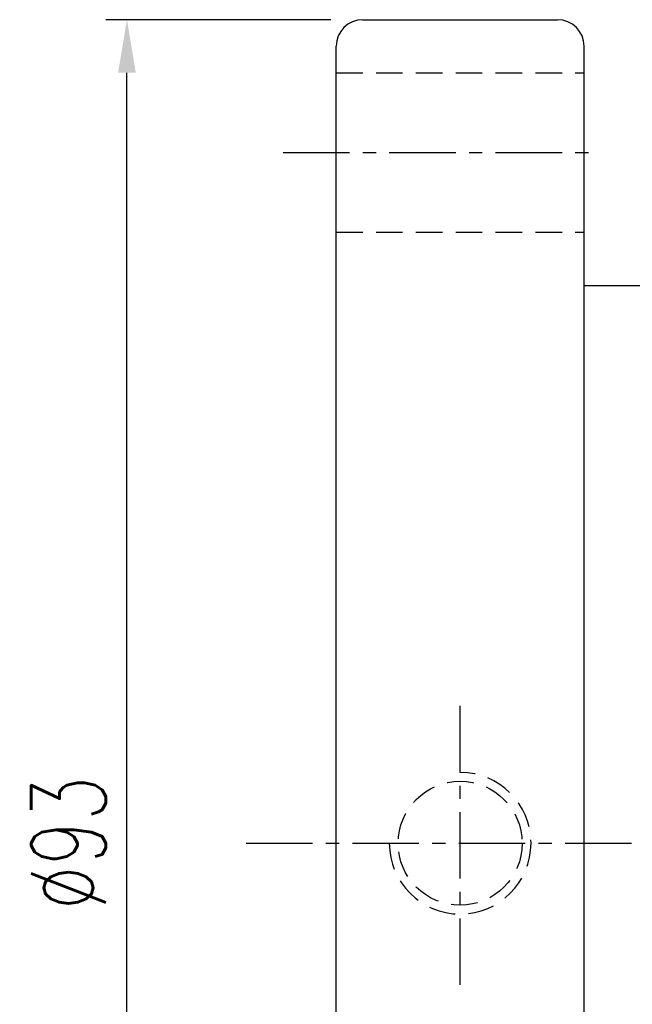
# Model space of a CAD drawing. Extents: x 33 to 316, y 48 to 445.
# Tile 3 of 55: x 153 to 188, y 102 to 158. Entities that reach past the tile are written whole.
import ezdxf

# ---------------------------------------------------------------- set-up
doc = ezdxf.new("R2010")
doc.units = 0
doc.header["$LTSCALE"] = 3
doc.header["$MEASUREMENT"] = 0
doc.linetypes.add('CENTER', pattern=[2, 1.25, -0.25, 0.25, -0.25])
doc.linetypes.add('DASHED', pattern=[0.75, 0.5, -0.25])
doc.layers.get('DEFPOINTS').update_dxf_attribs({"linetype": 'CONTINUOUS'})
for name, color, linetype in [('CL', 1, 'CENTER'), ('DIM', 4, 'CONTINUOUS'), ('HID', 2, 'DASHED'), ('OUT', 3, 'CONTINUOUS')]:
    doc.layers.add(name, color=color, linetype=linetype)
doc.styles.add('DIM-7', font='SIMPLEX.shx', dxfattribs={"width": 0.7, "bigfont": 'chineset.shx'})
doc.dimstyles.get("Standard").update_dxf_attribs({"dimtxt": 0.18, "dimasz": 0.18, "dimexe": 0.18, "dimexo": 0.0625, "dimgap": 0.09, "dimtad": 0, "dimtih": 1, "dimtoh": 1, "dimdec": 4, "dimzin": 0, "dimdsep": 46, "dimtxsty": 'STANDARD', "dimcen": 0.09, "dimadec": 0, "dimazin": 0, "dimtfac": 1, "dimtdec": 4, "dimtofl": 0, "dimtmove": 0, "dimatfit": 0, "dimfxl": 1, "dimtolj": 1, "dimtzin": 0, "dimarcsym": 0})

# ---------------------------------------------------------------- blocks, each defined once
blk = doc.blocks.new('*D5')
at = {"layer": 'DEFPOINTS', "color": 0, "linetype": 'Continuous', "transparency": 16777216}
for p in [(159.004, 157.887), (172.315, 157.887), (172.315, 64.887)]:
    blk.add_point(p, dxfattribs=at)
at = {"layer": 'DIM', "color": 0, "linetype": 'Continuous', "lineweight": -2, "transparency": 16777216}
for p, q in [((170.515, 157.887), (157.804, 157.887)), ((159.004, 67.887), (159.004, 154.887)), ((170.515, 64.887), (157.804, 64.887))]:
    blk.add_line(p, q, dxfattribs=at)
at = {"layer": 'DIM', "color": 0, "linetype": 'Continuous', "transparency": 16777216}
for points in [[(158.504, 154.887), (159.504, 154.887), (159.004, 157.887)], [(158.504, 67.887), (159.504, 67.887), (159.004, 64.887)]]:
    blk.add_solid(points, dxfattribs=at)
at = {"layer": 'DIM', "color": 0, "linetype": 'Continuous', "transparency": 16777216, "insert": (155.704, 111.387), "char_height": 4.2, "attachment_point": 5, "rotation": 90, "style": 'DIM-7'}
blk.add_mtext('\\A1;%%c93', dxfattribs=at)

msp = doc.modelspace()

# ---------------------------------------------------------------- linework, layer by layer
at = {"layer": 'CL', "color": 7}
for p, q in [((167.815, 150.387), (185.815, 150.387)), ((177.815, 103.387), (177.815, 119.387)), ((165.736, 111.387), (233.815, 111.387))]:
    msp.add_line(p, q, dxfattribs=at)
at = {"layer": 'HID', "color": 7}
for p, q in [((170.815, 154.887), (184.815, 154.887)), ((170.815, 145.887), (184.815, 145.887))]:
    msp.add_line(p, q, dxfattribs=at)
msp.add_circle((177.815, 111.387), 3.5, dxfattribs=at)
msp.add_arc((177.815, 111.387), 4, 180, 90, dxfattribs=at)
at = {"layer": 'OUT', "color": 7}
for p, q in [((172.315, 157.887), (183.315, 157.887)), ((170.815, 66.387), (170.815, 156.387)), ((184.815, 66.387), (184.815, 156.387)), ((184.815, 142.887), (229.315, 142.887))]:
    msp.add_line(p, q, dxfattribs=at)
for centre, start, end in [((172.315, 156.387), 90, 180), ((183.315, 156.387), 0, 90)]:
    msp.add_arc(centre, 1.5, start, end, dxfattribs=at)

# ---------------------------------------------------------------- dimensions: what is measured, and where the dimension line sits
at = {"layer": 'DIM', "color": 7, "linetype": 'Continuous'}
dim = msp.add_linear_dim(base=(159.004, 157.887), p1=(172.315, 64.887), p2=(172.315, 157.887), angle=90, text='%%c<>', dimstyle='STANDARD', override={"dimscale": 1.2, "dimtxt": 3.5, "dimasz": 2.5, "dimexe": 1, "dimexo": 1.5, "dimgap": 1, "dimtad": 1, "dimtih": 0, "dimtoh": 0, "dimdec": 2, "dimzin": 8, "dimtxsty": 'DIM-7', "dimtdec": 2, "dimtix": 1, "dimtofl": 1, "dimatfit": 3, "dimtvp": 0.971429, "dimtzin": 8}, dxfattribs=at)
dim.commit()
dim.dimension.update_dxf_attribs({"geometry": '*D5', "text_midpoint": (155.704, 111.387)})

doc.saveas('drawing.dxf')
